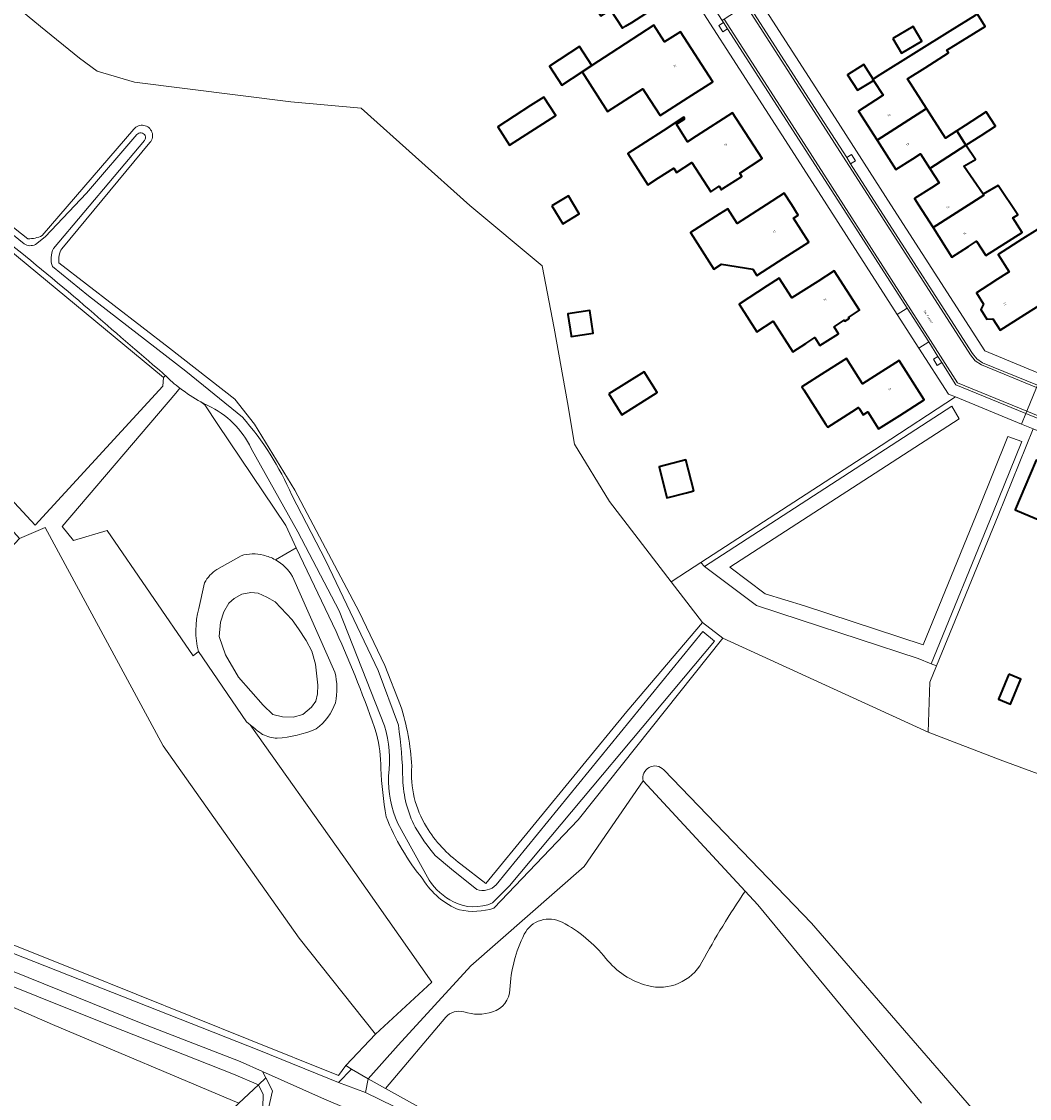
# Model space of a CAD drawing. Header units: metres. Extents: x 201541 to 204988, y 387833 to 394342.
# Tile 135 of 214: x 203149 to 203321, y 391347 to 391531. Entities that reach past the tile are written whole.
import ezdxf
from ezdxf.enums import TextEntityAlignment as Align

# ---------------------------------------------------------------- set-up
doc = ezdxf.new("R2010")
doc.units = ezdxf.units.M
doc.layers.get('Defpoints').update_dxf_attribs({"lineweight": 25})
for name, color, linetype, lineweight in [('B-WE-GR-BOS_LOOF-GV', 40, 'Continuous', 13), ('B-WE-GR-GRAS-GV', 60, 'Continuous', 13), ('B-WE-GR-HOUTWAL-GV', 40, 'Continuous', 13), ('B-WE-IE-TERREINAFSCHEIDING_KUNSTMATIG_HEKWERK-G', 20, 'IE-TERREINAFSCHEIDING-KUNSTMATIG', 18), ('B-WE-IE-TERREINAFSCHEIDING_KUNSTMATIG_MUUR-G', 90, 'IE-TERREINAFSCHEIDING-KUNSTMATIG-DICHT', 18), ('B-WE-OG-BEBOUWING-GV', 7, 'Continuous', 35), ('B-WE-OG-BEBOUWING-T18', 10, 'Continuous', 18), ('B-WE-OG-TERREIN_CULTUURSCHEIDING-GV', 7, 'Continuous', 18), ('B-WE-OG-TERREIN_ERF-GV', 7, 'Continuous', 18), ('B-WE-OG-WATER-GV', 130, 'Continuous', 18), ('B-WE-OG-WATER_GREPPEL-GV', 160, 'Continuous', 18), ('B-WE-OG-WATER_SLOOT-GV', 120, 'Continuous', 18), ('B-WE-OG-WEG-GV', 7, 'Continuous', 18), ('B-WE-VH-ONVERHARD-GV', 252, 'Continuous', 18), ('B-WE-VH-VERHARDING_ASFALT-GV', 252, 'Continuous', 18), ('B-WE-VH-VERHARDING_BETONSTRAATSTEEN-GV', 252, 'Continuous', 18), ('B-WE-VH-VERHARDING_OPEN-GV', 252, 'Continuous', 18), ('B-WE-VH-VERHARDING_PUIN-GV', 252, 'Continuous', 18), ('B-WE-VH-VERHARDING_TEGEL-GV', 252, 'Continuous', 18)]:
    doc.layers.add(name, color=color, linetype=linetype, lineweight=lineweight)
doc.styles.add('NLCS-ISO-M200-T18', font='NLCS-ISO.ttf', dxfattribs={"height": 0.36})
doc.linetypes.add('IE-TERREINAFSCHEIDING-KUNSTMATIG', pattern='A,4,[82,NLCS.SHX,S=0.75,R=90,X=0,Y=0],4,-2', length=10)
doc.linetypes.add('IE-TERREINAFSCHEIDING-KUNSTMATIG-DICHT', pattern='A,8,-1,[82,NLCS.SHX,S=0.75,R=90,X=0,Y=0],-1', length=10)

msp = doc.modelspace()

# ---------------------------------------------------------------- linework, layer by layer
at = {"layer": 'B-WE-GR-BOS_LOOF-GV'}
msp.add_lwpolyline([(203189.887, 391345.337), (203189.913, 391347.557), (203189.157, 391349.2), (203185.791, 391346.034)], dxfattribs=at)
at = {"layer": 'B-WE-GR-GRAS-GV'}
for points in [[(203223.799, 391387.017), (203228.077, 391383.71), (203252.224, 391413.148), (203265.215, 391428.431), (203259.852, 391435.4), (203249.281, 391449.136), (203243.267, 391458.956), (203242.059, 391466.12), (203239.802, 391478.872), (203237.749, 391489.55), (203225.318, 391499.851), (203206.748, 391516.548), (203194.66, 391517.609), (203167.889, 391521.02), (203161.519, 391522.894), (203158.494, 391525.124), (203151.793, 391530.52), (203139.732, 391540.478), (203128.559, 391554.239), (203127.822, 391553.33), (203121.745, 391546.316), (203113.011, 391536.74), (203107.34, 391529.868), (203106.844, 391529.308)], [(203106.844, 391529.308), (203108.461, 391527.996), (203122.886, 391516.037), (203147.463, 391495.85), (203149.62, 391494.181)], [(203152.053, 391494.711), (203167.795, 391512.932)], [(203170.543, 391510.656), (203155.433, 391492.468)], [(203154.942, 391490.064), (203173.872, 391475.416), (203185.107, 391466.681), (203188.474, 391462.411), (203195.379, 391451.113), (203206.389, 391430.219), (203210.794, 391421.074), (203213.482, 391414.189)], [(203175.685, 391468.548), (203174.977, 391467.719), (203155.483, 391444.859), (203157.425, 391442.46), (203163.21, 391444.202), (203177.93, 391422.714), (203178.833, 391423.424)], [(203192.032, 391439.165), (203195.61, 391441.23), (203193.799, 391445.04), (203182.187, 391462.347), (203179.945, 391465.688), (203179.255, 391466.213)], [(203182, 391437.524), (203186.155, 391439.847)], [(203202.433, 391426.871), (203195.61, 391441.23), (203192.032, 391439.165)], [(203194.968, 391436.29), (203202.225, 391419.921)], [(203178.897, 391430.794), (203179.884, 391435.209)], [(202967.425, 391227.37), (203023.709, 391223.29), (203027.76, 391204.271), (203036.935, 391211.41), (203075.436, 391244.503), (203085.142, 391251.065), (203094.642, 391259.268), (203111.369, 391274.874), (203121.759, 391285.825), (203137.87, 391300.955), (203185.791, 391346.034), (203153.85, 391359.513), (203068.325, 391396.817), (203039.726, 391409.767), (203024.752, 391416.987), (203013.611, 391421.866), (203003.187, 391426.385), (202997.406, 391428.747), (202965.279, 391410.43)], [(203454.841, 391344.672), (203448.516, 391352.061), (203445.678, 391355.197), (203439.437, 391361.43), (203432.793, 391367.189), (203429.123, 391370.229), (203426.281, 391372.081), (203422.293, 391373.904), (203416.03, 391375.532), (203403.496, 391378.201), (203390.839, 391381.014), (203386.749, 391381.982), (203374.935, 391382.014), (203368.902, 391384.987), (203364.478, 391386.672), (203348.411, 391392.941), (203333.086, 391398.67), (203316.176, 391404.891), (203303.839, 391409.652), (203268.693, 391425.752), (203243.916, 391394.622), (203229.472, 391379.463)], [(203187.712, 391410.9), (203203.755, 391388.263), (203218.841, 391366.79), (203209.188, 391357.889), (203204.11, 391352.489), (203205.06, 391351.873), (203207.925, 391350.252), (203213.063, 391355.988), (203225.487, 391369.564), (203244.899, 391386.631), (203255.025, 391401.296)], [(203258.566, 391403.183), (203283.899, 391376.92), (203330.931, 391322.57)], [(203302.696, 391346.029), (203274.706, 391380.038), (203272.521, 391382.399)], [(203221.216, 391360.772), (203210.917, 391348.582)], [(203210.917, 391348.582), (203224.122, 391341.183), (203233.689, 391334.244), (203241.559, 391327.524), (203247.692, 391321.709), (203272.341, 391291.005), (203279.11, 391282.918), (203313.73, 391239.758), (203314.493, 391239.511), (203315.499, 391239.482), (203316.078, 391239.631), (203317.714, 391240.127), (203319.957, 391241.25), (203321.422, 391242.388), (203325.905, 391246.792), (203342.447, 391260.741), (203362.764, 391279.063), (203367.101, 391282.824), (203370.086, 391284.39), (203371.299, 391284.688), (203369.239, 391285.036)]]:
    msp.add_lwpolyline(points, dxfattribs=at)
for points in [[(203105.895, 391525.814), (203104.68, 391526.865), (203084.516, 391503.178), (203092.466, 391496.572), (203106.956, 391484.796), (203132.479, 391464.935), (203150.854, 391445.106), (203172.769, 391468.901), (203172.854, 391470.385)], [(203122.294, 391396.163), (203116.652, 391385.469), (203124.534, 391382.149), (203158.546, 391368.625), (203187.473, 391356.969), (203202.859, 391350.798), (203204.11, 391352.489), (203209.188, 391357.889), (203196.123, 391374.317), (203172.827, 391407.272), (203152.595, 391444.72), (203148.162, 391442.835), (203142.352, 391436.617), (203134.961, 391419.995), (203134.456, 391419.035), (203126.933, 391404.73)]]:
    msp.add_lwpolyline(points, close=True, dxfattribs=at)
for points in [[(203167.795, 391512.932, -1.0291403), (203170.543, 391510.656)], [(203149.62, 391494.181, 0.1244014), (203152.053, 391494.711)], [(203155.433, 391492.468, 0.1732027), (203154.942, 391490.064)], [(203179.255, 391466.213, -0.0377768), (203175.685, 391468.548)], [(203186.155, 391439.847, -0.1479263), (203189.974, 391439.952)], [(203189.974, 391439.952, -0.0710697), (203192.032, 391439.165)], [(203192.032, 391439.165, -0.134409), (203194.968, 391436.29)], [(203179.884, 391435.209, -0.1252143), (203182, 391437.524)], [(203178.833, 391423.424, -0.1272749), (203178.897, 391430.794)], [(203209.372, 391409.334, 0.0236017), (203202.433, 391426.871)], [(203202.225, 391419.921, -0.1123934), (203202.312, 391414.68)], [(203202.312, 391414.68, -0.1583804), (203199.005, 391410.207)], [(203213.482, 391414.189, -0.0633605), (203215.393, 391403.82)], [(203189.844, 391409.225, -0.0336835), (203187.712, 391410.9)], [(203192.334, 391408.598, -0.0925709), (203189.844, 391409.225)], [(203199.005, 391410.207, -0.0901612), (203192.334, 391408.598)], [(203210.072, 391403.421, 0.0666399), (203209.372, 391409.334)], [(203211.003, 391395.146, -0.0281139), (203210.072, 391403.421)], [(203215.393, 391403.82, 0.1598262), (203217.896, 391393.401)], [(203255.025, 391401.296, -0.7633821), (203258.566, 391403.183)], [(203217.305, 391384.438, -0.0794267), (203211.003, 391395.146)], [(203217.896, 391393.401, 0.0951261), (203223.799, 391387.017)], [(203223.564, 391379.176, -0.1672169), (203217.305, 391384.438)], [(203272.521, 391382.399, 0.0243014), (203265.087, 391370.21)], [(203229.472, 391379.463, -0.1297809), (203223.564, 391379.176)], [(203241.146, 391377.063, 0.4181831), (203234.675, 391374.995)], [(203248.652, 391370.857, 0.1044357), (203241.146, 391377.063)], [(203234.675, 391374.995, 0.1074958), (203232.216, 391365.556)], [(203255.769, 391366.202, -0.1614107), (203248.652, 391370.857)], [(203265.087, 391370.21, -0.3454242), (203255.769, 391366.202)], [(203232.216, 391365.556, -0.3172581), (203229.24, 391361.677)], [(203224.322, 391361.677, 0.3009929), (203221.216, 391360.772)], [(203229.24, 391361.677, -0.152501), (203224.322, 391361.677)]]:
    msp.add_lwpolyline(points, format="xyb", dxfattribs=at)
at = {"layer": 'B-WE-GR-HOUTWAL-GV'}
for points in [[(203173.174, 391470.716), (203172.854, 391470.385), (203172.769, 391468.901), (203150.854, 391445.106), (203132.479, 391464.935), (203106.956, 391484.796), (203092.466, 391496.572), (203084.516, 391503.178), (203083.184, 391501.613), (203105.666, 391483.582), (203120.209, 391471.793), (203135.744, 391456.229), (203135.816, 391456.156), (203139.443, 391452.497), (203148.162, 391442.835), (203152.595, 391444.72), (203172.827, 391407.272), (203196.123, 391374.317), (203209.188, 391357.889), (203218.841, 391366.79), (203203.755, 391388.263), (203187.712, 391410.9)], [(203187.712, 391410.9), (203187.076, 391411.388), (203178.833, 391423.424), (203177.93, 391422.714), (203163.21, 391444.202), (203157.425, 391442.46), (203155.483, 391444.859), (203174.977, 391467.719), (203175.685, 391468.548)], [(203272.521, 391382.399), (203255.025, 391401.296), (203244.899, 391386.631), (203225.487, 391369.564), (203213.063, 391355.988), (203207.925, 391350.252)], [(203207.925, 391350.252), (203210.917, 391348.582), (203221.216, 391360.772)]]:
    msp.add_lwpolyline(points, dxfattribs=at)
for points in [[(203175.685, 391468.548, -0.0292947), (203173.174, 391470.716)], [(203265.087, 391370.21, -0.0243014), (203272.521, 391382.399)], [(203234.675, 391374.995, -0.4181831), (203241.146, 391377.063)], [(203241.146, 391377.063, -0.1044357), (203248.652, 391370.857)], [(203232.216, 391365.556, -0.1074958), (203234.675, 391374.995)], [(203248.652, 391370.857, 0.1614107), (203255.769, 391366.202)], [(203255.769, 391366.202, 0.3454242), (203265.087, 391370.21)], [(203229.24, 391361.677, 0.3172581), (203232.216, 391365.556)], [(203221.216, 391360.772, -0.3009929), (203224.322, 391361.677)], [(203224.322, 391361.677, 0.152501), (203229.24, 391361.677)]]:
    msp.add_lwpolyline(points, format="xyb", dxfattribs=at)
msp.add_lwpolyline([(203265.215, 391428.431), (203268.693, 391425.752), (203303.839, 391409.652), (203304.158, 391418.218), (203305.282, 391420.964), (203304.357, 391421.342), (203302.126, 391422.256), (203281.919, 391428.898), (203274.441, 391431.329), (203265.544, 391438.028), (203264.938, 391438.706), (203262.612, 391437.194), (203259.852, 391435.4)], close=True, dxfattribs=at)
at = {"layer": 'B-WE-IE-TERREINAFSCHEIDING_KUNSTMATIG_HEKWERK-G'}
for points in [[(203228.077, 391383.71), (203252.224, 391413.148), (203265.215, 391428.431)], [(203368.902, 391384.987), (203364.478, 391386.672), (203348.411, 391392.941), (203333.086, 391398.67), (203316.176, 391404.891), (203303.839, 391409.652)], [(203204.11, 391352.489), (203202.859, 391350.798), (203187.473, 391356.969), (203158.546, 391368.625), (203124.534, 391382.149), (203116.652, 391385.469)], [(203189.157, 391349.2), (203190.406, 391350.374)], [(203185.791, 391346.034), (203189.157, 391349.2)]]:
    msp.add_lwpolyline(points, dxfattribs=at)
at = {"layer": 'B-WE-IE-TERREINAFSCHEIDING_KUNSTMATIG_MUUR-G'}
msp.add_lwpolyline([(203308.533, 391467.061), (203295.79, 391458.767)], dxfattribs=at)
at = {"layer": 'B-WE-OG-BEBOUWING-GV'}
for points in [[(203245.924, 391542.684), (203243.832, 391541.345), (203243.852, 391541.314), (203242.579, 391540.498), (203247.805, 391532.348), (203249.456, 391533.407), (203251.494, 391530.23), (203252.028, 391530.572), (203253.069, 391531.24), (203257.278, 391533.939), (203255.261, 391537.085), (203256.263, 391537.74), (203252.789, 391543.153), (203250.099, 391541.422), (203248.318, 391544.212), (203247.289, 391543.555)], [(203303.357, 391523.48), (203307.371, 391526.025), (203307.033, 391526.483), (203313.597, 391530.551), (203312.304, 391532.668), (203311.921, 391532.411), (203307.566, 391529.742), (203295.56, 391522.245), (203294.413, 391521.529), (203294.355, 391521.493), (203294.488, 391521.288), (203296.128, 391518.752), (203294.863, 391517.942), (203291.918, 391516.055), (203295.116, 391511.062), (203303.569, 391516.497), (203300.324, 391521.557)], [(203257.918, 391515.272), (203262.745, 391518.359), (203266.957, 391521.053), (203261.457, 391529.655), (203258.709, 391527.897), (203256.839, 391530.765), (203249.51, 391525.984), (203246.257, 391523.86), (203244.595, 391522.775), (203248.931, 391515.993), (203254.982, 391519.861), (203255.379, 391519.241)], [(203297.795, 391528.49), (203299.295, 391525.968), (203302.782, 391528.042), (203301.283, 391530.563)], [(203244.595, 391522.775), (203246.257, 391523.86), (203244.14, 391527.104), (203238.979, 391523.736), (203241.096, 391520.492)], [(203294.488, 391521.288), (203294.355, 391521.493), (203294.413, 391521.529), (203292.823, 391524.051), (203290.048, 391522.275), (203291.753, 391519.612), (203293.773, 391520.85)], [(203235.727, 391516.976), (203230.124, 391513.364), (203232.154, 391510.214), (203240.06, 391515.311), (203238.029, 391518.46)], [(203262.198, 391514.72), (203262.026, 391514.988), (203258.436, 391512.682), (203252.38, 391508.79), (203255.824, 391503.431), (203257.638, 391504.596), (203260.259, 391506.28), (203260.731, 391505.545), (203263.394, 391507.255), (203266.623, 391502.23), (203268.026, 391503.177), (203268.428, 391502.582), (203268.696, 391502.754), (203271.96, 391504.854), (203271.581, 391505.433), (203275.397, 391507.901), (203270.348, 391515.766), (203264.142, 391511.772), (203262.636, 391510.802), (203260.717, 391513.793)], [(203304.158, 391506.227), (203310.329, 391510.2), (203308.757, 391512.65), (203306.83, 391511.413), (203303.569, 391516.497), (203295.116, 391511.062), (203298.345, 391506.019), (203301.24, 391507.874), (203302.555, 391508.716)], [(203310.189, 391513.569), (203308.757, 391512.65), (203310.329, 391510.2), (203312.925, 391511.871), (203315.381, 391513.446), (203313.812, 391515.892)], [(203313.257, 391501.79), (203309.966, 391506.589), (203311.986, 391507.756), (203310.329, 391510.2), (203304.158, 391506.227), (203305.742, 391503.768), (203304.406, 391502.915), (203301.528, 391501.077), (203302.216, 391500), (203304.715, 391496.087), (203313.369, 391501.627)], [(203313.725, 391491.3), (203319.975, 391495.258), (203318.385, 391497.755), (203319.202, 391498.255), (203315.827, 391503.277), (203313.257, 391501.79), (203313.369, 391501.627), (203304.715, 391496.087), (203307.938, 391491.04), (203310.759, 391492.841), (203312.152, 391493.731)], [(203239.374, 391499.797), (203241.25, 391496.713), (203244.097, 391498.444), (203242.221, 391501.529)], [(203276.126, 391500), (203271.128, 391496.791), (203269.511, 391499.319), (203268.037, 391498.376), (203263.133, 391495.229), (203267.137, 391488.98), (203268.441, 391489.815), (203273.839, 391488.937), (203274.508, 391487.898), (203279.183, 391490.904), (203283.388, 391493.61), (203280.765, 391497.686), (203281.61, 391498.236), (203280.482, 391500), (203279.215, 391501.983)], [(203320.046, 391494.175), (203315.842, 391491.468), (203317.739, 391488.523), (203315.304, 391486.957), (203315.214, 391486.899), (203312.113, 391484.904), (203313.337, 391482.949), (203312.869, 391482.031), (203313.927, 391480.384), (203314.963, 391480.437), (203316.196, 391478.496), (203320.417, 391481.176), (203325.497, 391484.402), (203322.819, 391488.63), (203325.877, 391490.563), (203322.58, 391495.777)], [(203285.326, 391475.855), (203288.508, 391477.901), (203287.727, 391479.1), (203289.492, 391480.23), (203289.6, 391480.054), (203290.317, 391480.514), (203290.2, 391480.693), (203292.119, 391481.952), (203287.771, 391488.689), (203284.935, 391486.868), (203280.5, 391484.021), (203278.336, 391487.399), (203276.285, 391486.085), (203271.452, 391482.971), (203274.498, 391478.225), (203277.319, 391480.036), (203280.672, 391474.806), (203282.896, 391476.232), (203284.447, 391477.226)], [(203242.689, 391477.576), (203242.715, 391477.406), (203246.484, 391477.974), (203245.894, 391481.893), (203242.124, 391481.325), (203242.142, 391481.207)], [(203286.354, 391462.346), (203286.662, 391461.866), (203290.774, 391464.493), (203291.94, 391465.238), (203292.08, 391465.019), (203292.723, 391464.012), (203293.503, 391464.511), (203295.373, 391461.589), (203298.979, 391463.897), (203303.19, 391466.592), (203298.877, 391473.331), (203294.666, 391470.636), (203292.625, 391469.33), (203289.851, 391473.674), (203286.184, 391471.332), (203282.214, 391468.796), (203282.549, 391468.275)], [(203249.155, 391467.57), (203251.381, 391464.019), (203257.435, 391467.813), (203255.209, 391471.365)], [(203263.694, 391450.967), (203262.333, 391456.266), (203257.801, 391455.103), (203259.073, 391449.761), (203262.445, 391450.641)], [(203328.29, 391446.583), (203329.205, 391448.774), (203331.131, 391453.387), (203327.655, 391454.838), (203327.338, 391454.095), (203322.386, 391456.207), (203320.436, 391451.637), (203318.846, 391447.91), (203318.763, 391447.708), (203319.147, 391447.549), (203324.887, 391445.169), (203323.642, 391442.164), (203323.588, 391442.032), (203325.419, 391441.274), (203325.825, 391441.109), (203323.736, 391436.082), (203327.036, 391434.783), (203328.464, 391438.409), (203330.387, 391443.205), (203330.759, 391444.095), (203331.277, 391445.335)], [(203317.666, 391419.547), (203315.886, 391415.256), (203317.952, 391414.399), (203319.732, 391418.689)]]:
    msp.add_lwpolyline(points, close=True, dxfattribs=at)
at = {"layer": 'B-WE-OG-TERREIN_CULTUURSCHEIDING-GV'}
for points in [[(203321.836, 391461.616), (203319.849, 391462.429), (203308.533, 391467.061), (203295.79, 391458.767), (203264.938, 391438.706), (203265.544, 391438.028), (203307.931, 391465.46), (203309.18, 391463.29), (203269.906, 391437.873), (203275.944, 391433.327), (203282.7, 391431.273), (203302.991, 391424.603), (203312.602, 391448.073), (203317.524, 391460.28), (203319.884, 391459.448), (203314.919, 391447.131), (203304.357, 391421.342), (203305.282, 391420.964), (203315.845, 391446.755)], [(203269.906, 391437.873), (203309.18, 391463.29), (203307.931, 391465.46), (203265.544, 391438.028), (203274.441, 391431.329), (203281.919, 391428.898), (203302.126, 391422.256), (203304.357, 391421.342), (203314.919, 391447.131), (203319.884, 391459.448), (203317.524, 391460.28), (203312.602, 391448.073), (203302.991, 391424.603), (203282.7, 391431.273), (203275.944, 391433.327)]]:
    msp.add_lwpolyline(points, close=True, dxfattribs=at)
at = {"layer": 'B-WE-OG-TERREIN_ERF-GV'}
for points in [[(203323.084, 391571.859), (203319.086, 391572.788), (203273.969, 391543.738), (203272.868, 391543.048), (203272.156, 391539.408), (203287.924, 391514.881), (203297.474, 391500), (203313.547, 391474.953), (203323.346, 391470.914)], [(203139.732, 391540.478), (203151.793, 391530.52), (203158.494, 391525.124), (203161.519, 391522.894), (203167.889, 391521.02), (203194.66, 391517.609), (203206.748, 391516.548), (203225.318, 391499.851), (203237.749, 391489.55), (203239.802, 391478.872), (203242.059, 391466.12), (203243.267, 391458.956), (203249.281, 391449.136), (203259.852, 391435.4), (203262.612, 391437.194), (203264.938, 391438.706), (203295.79, 391458.767), (203308.533, 391467.061), (203307.34, 391467.549), (203302.242, 391475.428), (203298.545, 391481.197), (203286.493, 391500), (203280.451, 391509.427), (203256.492, 391546.608)], [(203257.278, 391533.939), (203253.069, 391531.24), (203252.028, 391530.572), (203251.494, 391530.23), (203249.456, 391533.407)], [(203312.304, 391532.668), (203313.597, 391530.551), (203307.033, 391526.483), (203307.371, 391526.025), (203303.357, 391523.48), (203300.324, 391521.557), (203303.569, 391516.497), (203306.83, 391511.413), (203308.757, 391512.65), (203310.189, 391513.569), (203313.812, 391515.892), (203315.381, 391513.446), (203312.925, 391511.871), (203310.329, 391510.2), (203311.986, 391507.756), (203309.966, 391506.589), (203313.257, 391501.79), (203315.827, 391503.277), (203319.202, 391498.255), (203318.385, 391497.755), (203319.975, 391495.258), (203313.725, 391491.3), (203312.152, 391493.731), (203310.759, 391492.841), (203307.938, 391491.04), (203304.715, 391496.087), (203302.216, 391500), (203301.528, 391501.077), (203304.406, 391502.915), (203305.742, 391503.768), (203304.158, 391506.227), (203302.555, 391508.716), (203301.24, 391507.874), (203298.345, 391506.019), (203295.116, 391511.062), (203291.918, 391516.055), (203294.863, 391517.942), (203296.128, 391518.752), (203294.488, 391521.288), (203293.773, 391520.85), (203291.753, 391519.612), (203290.048, 391522.275), (203292.823, 391524.051), (203294.413, 391521.529), (203295.56, 391522.245), (203307.566, 391529.742), (203311.921, 391532.411)], [(203321.836, 391461.616), (203315.845, 391446.755), (203305.282, 391420.964), (203304.158, 391418.218), (203303.839, 391409.652), (203316.176, 391404.891), (203333.086, 391398.67)], [(203324.887, 391445.169), (203319.147, 391447.549), (203318.763, 391447.708), (203318.846, 391447.91), (203320.436, 391451.637), (203322.386, 391456.207)]]:
    msp.add_lwpolyline(points, dxfattribs=at)
for points in [[(203258.709, 391527.897), (203261.457, 391529.655), (203266.957, 391521.053), (203262.745, 391518.359), (203257.918, 391515.272), (203255.379, 391519.241), (203254.982, 391519.861), (203248.931, 391515.993), (203244.595, 391522.775), (203241.096, 391520.492), (203238.979, 391523.736), (203244.14, 391527.104), (203246.257, 391523.86), (203249.51, 391525.984), (203256.839, 391530.765)], [(203297.795, 391528.49), (203301.283, 391530.563), (203302.782, 391528.042), (203299.295, 391525.968)], [(203238.029, 391518.46), (203240.06, 391515.311), (203232.154, 391510.214), (203230.124, 391513.364), (203235.727, 391516.976)], [(203258.436, 391512.682), (203262.026, 391514.988), (203262.198, 391514.72), (203260.717, 391513.793), (203262.636, 391510.802), (203264.142, 391511.772), (203270.348, 391515.766), (203275.397, 391507.901), (203271.581, 391505.433), (203271.96, 391504.854), (203268.696, 391502.754), (203268.428, 391502.582), (203268.026, 391503.177), (203266.623, 391502.23), (203263.394, 391507.255), (203260.731, 391505.545), (203260.259, 391506.28), (203257.638, 391504.596), (203255.824, 391503.431), (203252.38, 391508.79)], [(203239.374, 391499.797), (203242.221, 391501.529), (203244.097, 391498.444), (203241.25, 391496.713)], [(203268.037, 391498.376), (203269.511, 391499.319), (203271.128, 391496.791), (203276.126, 391500), (203279.215, 391501.983), (203280.482, 391500), (203281.61, 391498.236), (203280.765, 391497.686), (203283.388, 391493.61), (203279.183, 391490.904), (203274.508, 391487.898), (203273.839, 391488.937), (203268.441, 391489.815), (203267.137, 391488.98), (203263.133, 391495.229)], [(203325.497, 391484.402), (203320.417, 391481.176), (203316.196, 391478.496), (203314.963, 391480.437), (203313.927, 391480.384), (203312.869, 391482.031), (203313.337, 391482.949), (203312.113, 391484.904), (203315.214, 391486.899), (203315.304, 391486.957), (203317.739, 391488.523), (203315.842, 391491.468), (203320.046, 391494.175), (203322.58, 391495.777), (203325.877, 391490.563), (203322.819, 391488.63)], [(203278.336, 391487.399), (203280.5, 391484.021), (203284.935, 391486.868), (203287.771, 391488.689), (203292.119, 391481.952), (203290.2, 391480.693), (203290.317, 391480.514), (203289.6, 391480.054), (203289.492, 391480.23), (203287.727, 391479.1), (203288.508, 391477.901), (203285.326, 391475.855), (203284.447, 391477.226), (203282.896, 391476.232), (203280.672, 391474.806), (203277.319, 391480.036), (203274.498, 391478.225), (203271.452, 391482.971), (203276.285, 391486.085)], [(203242.715, 391477.406), (203242.689, 391477.576), (203242.142, 391481.207), (203242.124, 391481.325), (203245.894, 391481.893), (203246.484, 391477.974)], [(203290.774, 391464.493), (203286.662, 391461.866), (203286.354, 391462.346), (203282.549, 391468.275), (203282.214, 391468.796), (203286.184, 391471.332), (203289.851, 391473.674), (203292.625, 391469.33), (203294.666, 391470.636), (203298.877, 391473.331), (203303.19, 391466.592), (203298.979, 391463.897), (203295.373, 391461.589), (203293.503, 391464.511), (203292.723, 391464.012), (203292.08, 391465.019), (203291.94, 391465.238)], [(203249.155, 391467.57), (203255.209, 391471.365), (203257.435, 391467.813), (203251.381, 391464.019)], [(203262.333, 391456.266), (203263.694, 391450.967), (203262.445, 391450.641), (203259.073, 391449.761), (203257.801, 391455.103)], [(203317.666, 391419.547), (203319.732, 391418.689), (203317.952, 391414.399), (203315.886, 391415.256)]]:
    msp.add_lwpolyline(points, close=True, dxfattribs=at)
at = {"layer": 'B-WE-OG-WATER-GV'}
for points in [[(203148.976, 391493.311), (203136.206, 391503.634), (203114.695, 391520.973), (203107.851, 391526.836)], [(203168.283, 391512.013), (203159.671, 391501.974), (203152.564, 391494.505), (203150.911, 391493.208)], [(203154.006, 391492.507), (203169.605, 391511.018)], [(203186.374, 391463.585), (203176.656, 391471.51), (203160.036, 391484.369), (203153.825, 391489.39)], [(203187.882, 391458.252), (203195.877, 391443.951), (203202.948, 391430.403), (203210.721, 391410.731)], [(203213.098, 391410.807), (203209.622, 391420.218), (203200.687, 391438.958), (203194.821, 391450.234)], [(203229.222, 391380.372), (203232.138, 391383.3), (203267.261, 391425.213), (203265.262, 391426.847), (203229.863, 391383.484)], [(203212.996, 391393.957), (203218.353, 391384.254)], [(203226.512, 391382.667), (203222.204, 391386.176), (203219.393, 391388.513)]]:
    msp.add_lwpolyline(points, dxfattribs=at)
for points in [[(203169.605, 391511.018, 1.0003616), (203168.283, 391512.013)], [(203145.493, 391494.132, -0.0099345), (203160.134, 391482.044)], [(203150.911, 391493.208, -0.2826296), (203148.976, 391493.311)], [(203153.825, 391489.39, -0.2023709), (203154.006, 391492.507)], [(203160.134, 391482.044, 0.0046591), (203172.632, 391471.257)], [(203172.632, 391471.257, 0.0064627), (203173.174, 391470.716)], [(203173.174, 391470.716, 0.0292947), (203175.685, 391468.548)], [(203175.685, 391468.548, 0.0377768), (203179.255, 391466.213)], [(203179.255, 391466.213, 0.011789), (203180.432, 391465.599)], [(203180.432, 391465.599, -0.1778085), (203187.882, 391458.252)], [(203194.821, 391450.234, 0.0794318), (203186.374, 391463.585)], [(203210.721, 391410.731, -0.1095168), (203211.412, 391402.156)], [(203213.852, 391401.56, 0.0332896), (203213.098, 391410.807)], [(203211.412, 391402.156, 0.1069732), (203212.996, 391393.957)], [(203215.989, 391393.339, -0.1126516), (203213.852, 391401.56)], [(203219.393, 391388.513, -0.0436975), (203215.989, 391393.339)], [(203218.353, 391384.254, 0.1267679), (203222.558, 391380.537)], [(203229.863, 391383.484, -0.2911982), (203226.512, 391382.667)], [(203222.558, 391380.537, 0.2225588), (203229.222, 391380.372)]]:
    msp.add_lwpolyline(points, format="xyb", dxfattribs=at)
msp.add_lwpolyline([(203194.904, 391428.888), (203191.979, 391431.975), (203190.585, 391432.776), (203189.069, 391433.42), (203187.843, 391433.548), (203186.287, 391433.271), (203184.952, 391432.548), (203184.071, 391431.72), (203183.204, 391430.262), (203182.599, 391428.458), (203182.376, 391426.029), (203183.464, 391422.903), (203185.714, 391419.067), (203189.96, 391414.251), (203191.575, 391412.661), (203193.235, 391412.234), (203195.066, 391412.219), (203196.715, 391412.655), (203198.231, 391413.917), (203198.984, 391414.96), (203199.266, 391416.219), (203199.275, 391417.707), (203198.885, 391421.266), (203198.276, 391423.478), (203197.276, 391425.327), (203195.981, 391427.357)], close=True, dxfattribs=at)
at = {"layer": 'B-WE-OG-WATER_GREPPEL-GV'}
msp.add_lwpolyline([(203258.566, 391403.183, 0.7633821), (203255.025, 391401.296)], format="xyb", dxfattribs=at)
for points in [[(203330.931, 391322.57), (203283.899, 391376.92), (203258.566, 391403.183)], [(203255.025, 391401.296), (203272.521, 391382.399), (203274.706, 391380.038), (203302.696, 391346.029)]]:
    msp.add_lwpolyline(points, dxfattribs=at)
at = {"layer": 'B-WE-OG-WATER_SLOOT-GV'}
for points in [[(203107.851, 391526.836), (203114.695, 391520.973), (203136.206, 391503.634), (203148.976, 391493.311)], [(203149.62, 391494.181), (203147.463, 391495.85), (203122.886, 391516.037), (203108.461, 391527.996)], [(203105.895, 391525.814), (203172.854, 391470.385), (203173.174, 391470.716)], [(203150.911, 391493.208), (203152.564, 391494.505), (203159.671, 391501.974), (203168.283, 391512.013)], [(203167.795, 391512.932), (203152.053, 391494.711)], [(203169.605, 391511.018), (203154.006, 391492.507)], [(203155.433, 391492.468), (203170.543, 391510.656)], [(203213.482, 391414.189), (203210.794, 391421.074), (203206.389, 391430.219), (203195.379, 391451.113), (203188.474, 391462.411), (203185.107, 391466.681), (203173.872, 391475.416), (203154.942, 391490.064)], [(203153.825, 391489.39), (203160.036, 391484.369), (203176.656, 391471.51), (203186.374, 391463.585)], [(203179.255, 391466.213), (203179.945, 391465.688), (203182.187, 391462.347), (203193.799, 391445.04), (203195.61, 391441.23), (203202.433, 391426.871)], [(203210.721, 391410.731), (203202.948, 391430.403), (203195.877, 391443.951), (203187.882, 391458.252)], [(203194.821, 391450.234), (203200.687, 391438.958), (203209.622, 391420.218), (203213.098, 391410.807)], [(203186.155, 391439.847), (203182, 391437.524)], [(203202.225, 391419.921), (203194.968, 391436.29)], [(203179.884, 391435.209), (203178.897, 391430.794)], [(203229.472, 391379.463), (203243.916, 391394.622), (203268.693, 391425.752), (203265.215, 391428.431), (203252.224, 391413.148), (203228.077, 391383.71), (203223.799, 391387.017)], [(203229.863, 391383.484), (203265.262, 391426.847), (203267.261, 391425.213), (203232.138, 391383.3), (203229.222, 391380.372)], [(203178.833, 391423.424), (203187.076, 391411.388), (203187.712, 391410.9)], [(203218.353, 391384.254), (203212.996, 391393.957)], [(203219.393, 391388.513), (203222.204, 391386.176), (203226.512, 391382.667)]]:
    msp.add_lwpolyline(points, dxfattribs=at)
for points in [[(203170.543, 391510.656, 1.0291403), (203167.795, 391512.932)], [(203168.283, 391512.013, -1.0003616), (203169.605, 391511.018)], [(203160.134, 391482.044, 0.0099345), (203145.493, 391494.132)], [(203152.053, 391494.711, -0.1244014), (203149.62, 391494.181)], [(203148.976, 391493.311, 0.2826296), (203150.911, 391493.208)], [(203154.006, 391492.507, 0.2023709), (203153.825, 391489.39)], [(203154.942, 391490.064, -0.1732027), (203155.433, 391492.468)], [(203172.632, 391471.257, -0.0046591), (203160.134, 391482.044)], [(203173.174, 391470.716, -0.0064627), (203172.632, 391471.257)], [(203180.432, 391465.599, -0.011789), (203179.255, 391466.213)], [(203187.882, 391458.252, 0.1778085), (203180.432, 391465.599)], [(203186.374, 391463.585, -0.0794318), (203194.821, 391450.234)], [(203189.974, 391439.952, 0.1479263), (203186.155, 391439.847)], [(203192.032, 391439.165, 0.0710697), (203189.974, 391439.952)], [(203194.968, 391436.29, 0.134409), (203192.032, 391439.165)], [(203182, 391437.524, 0.1252143), (203179.884, 391435.209)], [(203178.897, 391430.794, 0.1272749), (203178.833, 391423.424)], [(203202.433, 391426.871, -0.0236017), (203209.372, 391409.334)], [(203202.312, 391414.68, 0.1123934), (203202.225, 391419.921)], [(203199.005, 391410.207, 0.1583804), (203202.312, 391414.68)], [(203215.393, 391403.82, 0.0633605), (203213.482, 391414.189)], [(203187.712, 391410.9, 0.0336835), (203189.844, 391409.225)], [(203211.412, 391402.156, 0.1095168), (203210.721, 391410.731)], [(203213.098, 391410.807, -0.0332896), (203213.852, 391401.56)], [(203189.844, 391409.225, 0.0925709), (203192.334, 391408.598)], [(203192.334, 391408.598, 0.0901612), (203199.005, 391410.207)], [(203209.372, 391409.334, -0.0666399), (203210.072, 391403.421)], [(203210.072, 391403.421, 0.0281139), (203211.003, 391395.146)], [(203217.896, 391393.401, -0.1598262), (203215.393, 391403.82)], [(203212.996, 391393.957, -0.1069732), (203211.412, 391402.156)], [(203213.852, 391401.56, 0.1126516), (203215.989, 391393.339)], [(203211.003, 391395.146, 0.0794267), (203217.305, 391384.438)], [(203215.989, 391393.339, 0.0436975), (203219.393, 391388.513)], [(203223.799, 391387.017, -0.0951261), (203217.896, 391393.401)], [(203217.305, 391384.438, 0.1672169), (203223.564, 391379.176)], [(203222.558, 391380.537, -0.1267679), (203218.353, 391384.254)], [(203226.512, 391382.667, 0.2911982), (203229.863, 391383.484)], [(203229.222, 391380.372, -0.2225588), (203222.558, 391380.537)], [(203223.564, 391379.176, 0.1297809), (203229.472, 391379.463)]]:
    msp.add_lwpolyline(points, format="xyb", dxfattribs=at)
msp.add_lwpolyline([(203194.904, 391428.888), (203195.981, 391427.357), (203197.276, 391425.327), (203198.276, 391423.478), (203198.885, 391421.266), (203199.275, 391417.707), (203199.266, 391416.219), (203198.984, 391414.96), (203198.231, 391413.917), (203196.715, 391412.655), (203195.066, 391412.219), (203193.235, 391412.234), (203191.575, 391412.661), (203189.96, 391414.251), (203185.714, 391419.067), (203183.464, 391422.903), (203182.376, 391426.029), (203182.599, 391428.458), (203183.204, 391430.262), (203184.071, 391431.72), (203184.952, 391432.548), (203186.287, 391433.271), (203187.843, 391433.548), (203189.069, 391433.42), (203190.585, 391432.776), (203191.979, 391431.975)], close=True, dxfattribs=at)
at = {"layer": 'B-WE-OG-WEG-GV'}
for points in [[(203039.726, 391409.767), (203068.325, 391396.817), (203153.85, 391359.513), (203185.791, 391346.034), (203189.157, 391349.2), (203184.872, 391351.031), (203161.543, 391360.208), (203131.48, 391372.283), (203107.059, 391382.259), (203093.752, 391387.418), (203059.582, 391402.902), (203041.033, 391410.918), (203040.372, 391411.242)], [(203116.344, 391384.886), (203116.449, 391383.783), (203131.475, 391377.859), (203189.189, 391355.151), (203202.824, 391349.586), (203205.06, 391351.873), (203204.11, 391352.489), (203202.859, 391350.798), (203187.473, 391356.969), (203158.546, 391368.625), (203124.534, 391382.149), (203116.652, 391385.469)]]:
    msp.add_lwpolyline(points, close=True, dxfattribs=at)
for points in [[(203131.48, 391372.283), (203161.543, 391360.208), (203184.872, 391351.031), (203189.157, 391349.2), (203190.406, 391350.374), (203189.811, 391351.508), (203185.998, 391353.17), (203169.045, 391359.761), (203116.287, 391381.085)], [(203190.814, 391344.899), (203191.553, 391348.187), (203190.406, 391350.374), (203189.157, 391349.2), (203189.913, 391347.557), (203189.887, 391345.337)], [(203279.11, 391282.918), (203272.341, 391291.005), (203247.692, 391321.709), (203241.559, 391327.524), (203233.689, 391334.244), (203224.122, 391341.183), (203210.917, 391348.582), (203207.925, 391350.252), (203207.478, 391347.86), (203212.374, 391345.501), (203221.596, 391340.03)]]:
    msp.add_lwpolyline(points, dxfattribs=at)
at = {"layer": 'B-WE-VH-ONVERHARD-GV'}
for points in [[(203268.818, 391531.208), (203268.023, 391530.736), (203268.684, 391529.634), (203269.492, 391530.161)], [(203290.569, 391507.02), (203291.388, 391507.526), (203290.707, 391508.616), (203289.897, 391508.067)], [(203306.21, 391472.955), (203305.543, 391474.007), (203304.75, 391473.536), (203305.411, 391472.434)], [(203205.06, 391351.873), (203202.824, 391349.586), (203207.478, 391347.86), (203207.925, 391350.252)]]:
    msp.add_lwpolyline(points, close=True, dxfattribs=at)
for points in [[(203189.811, 391351.508), (203190.406, 391350.374), (203191.553, 391348.187), (203190.814, 391344.899)], [(203200.423, 391346.763), (203189.811, 391351.508)]]:
    msp.add_lwpolyline(points, dxfattribs=at)
at = {"layer": 'B-WE-VH-VERHARDING_ASFALT-GV'}
msp.add_lwpolyline([(203320.746, 391464.622), (203322.411, 391468.694), (203312.968, 391472.578), (203311.897, 391473.28), (203311.105, 391474.266), (203272.629, 391534.221), (203268.917, 391531.793), (203282.637, 391510.49), (203304.285, 391476.737), (203308.896, 391469.466)], close=True, dxfattribs=at)
at = {"layer": 'B-WE-VH-VERHARDING_BETONSTRAATSTEEN-GV'}
for points in [[(203313.155, 391472.933), (203312.169, 391473.58), (203311.43, 391474.5), (203295.072, 391500), (203290.569, 391507.02), (203289.897, 391508.067), (203286.03, 391514.096), (203272.964, 391534.44), (203272.629, 391534.221), (203311.105, 391474.266), (203311.897, 391473.28), (203312.968, 391472.578), (203322.411, 391468.694), (203322.562, 391469.064)], [(203320.746, 391464.622), (203308.896, 391469.466), (203304.285, 391476.737), (203282.637, 391510.49), (203268.917, 391531.793), (203268.582, 391531.574), (203268.818, 391531.208), (203269.492, 391530.161), (203282.3, 391510.274), (203288.89, 391500), (203300.249, 391482.289), (203303.948, 391476.522), (203305.543, 391474.007), (203306.21, 391472.955), (203308.627, 391469.144), (203320.595, 391464.252)], [(203332.831, 391464.391), (203322.411, 391468.694), (203320.746, 391464.622), (203331.169, 391460.363)], [(203321.836, 391461.616), (203330.261, 391458.167), (203332.692, 391457.172), (203333.439, 391458.997), (203332.009, 391459.585), (203331.683, 391458.694), (203330.653, 391459.116), (203330.493, 391459.181), (203330.857, 391460.058), (203320.595, 391464.252), (203319.849, 391462.429)], [(203331.016, 391459.993), (203331.169, 391460.363), (203320.746, 391464.622), (203320.595, 391464.252), (203330.857, 391460.058)]]:
    msp.add_lwpolyline(points, close=True, dxfattribs=at)
at = {"layer": 'B-WE-VH-VERHARDING_OPEN-GV'}
for points in [[(203302.242, 391475.428), (203303.948, 391476.522), (203300.249, 391482.289), (203298.545, 391481.197)], [(203305.411, 391472.434), (203304.75, 391473.536), (203305.543, 391474.007), (203303.948, 391476.522), (203302.242, 391475.428), (203307.34, 391467.549), (203308.533, 391467.061), (203319.849, 391462.429), (203320.595, 391464.252), (203308.627, 391469.144), (203306.21, 391472.955)]]:
    msp.add_lwpolyline(points, close=True, dxfattribs=at)
at = {"layer": 'B-WE-VH-VERHARDING_PUIN-GV'}
for points in [[(203207.478, 391347.86), (203202.824, 391349.586), (203189.189, 391355.151), (203131.475, 391377.859), (203116.449, 391383.783), (203116.344, 391384.886), (203112.002, 391386.953), (203111.461, 391386.906), (203109.782, 391387.635), (203108.716, 391388.136), (203091.168, 391395.726), (203082.482, 391398.994), (203035.808, 391418.984), (203030.322, 391421.498), (203022.47, 391424.554), (203004.502, 391431.547)], [(203000, 391429.729), (203000.136, 391429.672), (203000.273, 391429.613), (203034.53, 391416.486), (203050.776, 391409.342), (203086.971, 391393.467), (203116.287, 391381.085), (203169.045, 391359.761), (203185.998, 391353.17), (203189.811, 391351.508), (203200.423, 391346.763), (203202.99, 391345.633), (203210.655, 391342.258), (203214.157, 391340.565), (203217.581, 391338.72), (203218.667, 391338.093), (203219.745, 391337.45), (203223.916, 391334.752), (203227.928, 391331.823)], [(203221.596, 391340.03), (203212.374, 391345.501), (203207.478, 391347.86)]]:
    msp.add_lwpolyline(points, dxfattribs=at)
at = {"layer": 'B-WE-VH-VERHARDING_TEGEL-GV'}
for points in [[(203268.582, 391531.574), (203258.326, 391547.499), (203255.926, 391551.238), (203255.168, 391550.724), (203254.918, 391551.125), (203253.976, 391550.526), (203256.492, 391546.608), (203280.451, 391509.427), (203286.493, 391500), (203298.545, 391481.197), (203300.249, 391482.289), (203288.89, 391500), (203282.3, 391510.274), (203269.492, 391530.161), (203268.684, 391529.634), (203268.023, 391530.736), (203268.818, 391531.208)], [(203291.388, 391507.526), (203290.569, 391507.02), (203295.072, 391500), (203311.43, 391474.5), (203312.169, 391473.58), (203313.155, 391472.933), (203322.562, 391469.064), (203323.346, 391470.914), (203313.547, 391474.953), (203297.474, 391500), (203287.924, 391514.881), (203272.156, 391539.408), (203270.47, 391538.326), (203272.964, 391534.44), (203286.03, 391514.096), (203289.897, 391508.067), (203290.707, 391508.616)]]:
    msp.add_lwpolyline(points, close=True, dxfattribs=at)

# ---------------------------------------------------------------- texts
at = {"layer": 'B-WE-OG-BEBOUWING-T18', "style": 'NLCS-ISO-M200-T18'}
for s, rotation, p in [('21', 32.5, (203260.458, 391523.791)), ('30', 32.6, (203297.135, 391515.326)), ('19', 32.7, (203269.127, 391510.264)), ('28', 32.6, (203300.335, 391510.329)), ('26', 32.5, (203307.242, 391499.562)), ('17', 32.7, (203277.507, 391495.358)), ('24', 32.5, (203310.106, 391495.077)), ('15', 32.8, (203286.203, 391483.742)), ('22', 32.7, (203316.996, 391483.008)), ('13', 32.6, (203297.286, 391468.396))]:
    msp.add_text(s, height=0.36, rotation=rotation, dxfattribs=at).set_placement(p, align=Align.MIDDLE)
at = {"layer": 'Defpoints', "color": 250, "style": 'NLCS-ISO-M200-T18'}
msp.add_text('De Fazant', height=0.36, rotation=302.5, dxfattribs=at).set_placement((203303.896, 391480.775), align=Align.MIDDLE)

doc.saveas('drawing.dxf')
